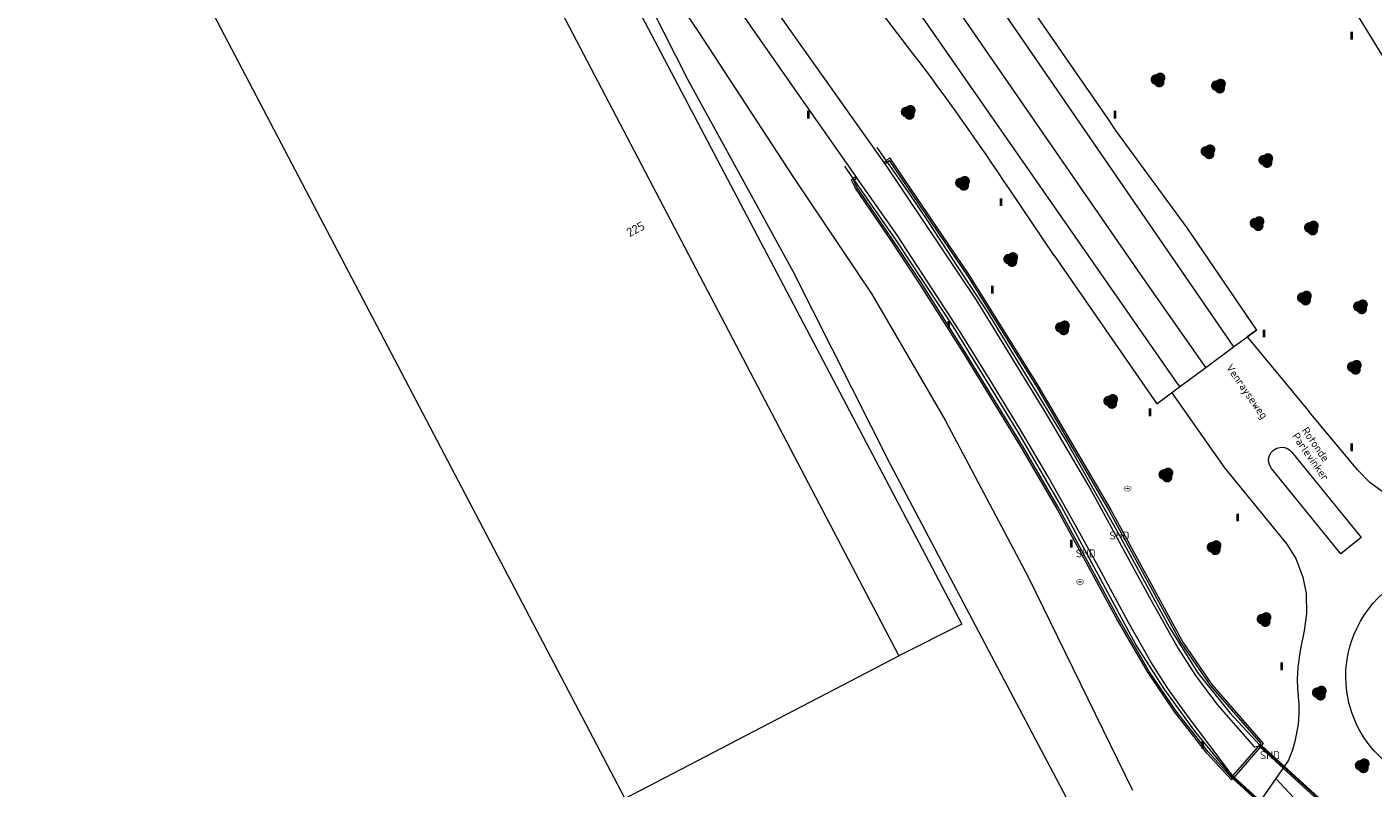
# Model space of a CAD drawing. Header units: metres. Extents: x 207155 to 208055, y 377332 to 379032.
# Tile 7 of 59: x 207687 to 207840, y 377529 to 377616. Entities that reach past the tile are written whole.
import ezdxf
from ezdxf.enums import TextEntityAlignment as Align

# ---------------------------------------------------------------- set-up
doc = ezdxf.new("R2010")
doc.units = ezdxf.units.M
for name, color, linetype, lineweight in [('GB', 1, 'Continuous', 25), ('GBOR', 7, 'Continuous', 25), ('GMV', 7, 'Continuous', 25), ('GOBDP1', 7, 'Continuous', 25), ('GP1', 7, 'Continuous', 25), ('LSHD', 34, 'Continuous', 25)]:
    doc.layers.add(name, color=color, linetype=linetype, lineweight=lineweight)
for name, color, linetype in [('NAR', 7, 'Continuous'), ('ORL', 7, 'Continuous'), ('PPAL', 232, 'Continuous'), ('PPUT', 232, 'Continuous'), ('PVGO', 62, 'Continuous'), ('SHD', 7, 'Continuous')]:
    doc.layers.add(name, color=color, linetype=linetype)
doc.styles.add('ISO', font='isocpeur.ttf', dxfattribs={"height": 1})

# ---------------------------------------------------------------- blocks, each defined once
blk = doc.blocks.new('paal')
at = {"linetype": 'ByBlock', "lineweight": -2}
h = blk.add_hatch(color=0, dxfattribs=at)
h.dxf.hatch_style = 1
h.paths.add_polyline_path([(0.15, 0.8), (-0.15, 0.8), (-0.15, -0.1), (0, -0.1, -0.414214), (-0.1, 0, -1), (0.1, 0, -0.414214), (0, -0.1), (0.15, -0.1)])
at = {"linetype": 'ByBlock', "lineweight": -2, "true_color": 0x681648}
h = blk.add_hatch(color=219, dxfattribs=at)
h.dxf.hatch_style = 1
h.paths.add_polyline_path([(-0.1, 0, 1), (0.1, 0, 1)])
at = {"color": 0, "linetype": 'ByBlock', "lineweight": -2}
blk.add_attdef('PAAL', (0.5, 0.35), '', height=0.5, dxfattribs=at)
blk = doc.blocks.new('boom')
at = {"linetype": 'ByBlock', "lineweight": -2}
h = blk.add_hatch(color=0, dxfattribs=at)
h.dxf.hatch_style = 1
h.paths.add_polyline_path([(0.73, -0.11, 0.956633), (-0.2, 0.65, 0.937564), (-0.38, -0.54, 0.879525)])
h.paths.add_polyline_path([(-0.1, 0, -1), (0.1, 0, -1)], flags=16)
at = {"linetype": 'ByBlock', "lineweight": -2, "true_color": 0x4a641a}
h = blk.add_hatch(color=59, dxfattribs=at)
h.dxf.hatch_style = 1
h.paths.add_polyline_path([(0.1, 0, 1), (-0.1, 0, 1)])
at = {"color": 0, "linetype": 'ByBlock', "lineweight": -2}
blk.add_attdef('BOOM', (0.85, 0.35), '', height=0.5, dxfattribs=at)
blk = doc.blocks.new('put')
at = {"linetype": 'ByBlock', "lineweight": -2}
h = blk.add_hatch(color=0, dxfattribs=at)
h.dxf.hatch_style = 1
edge = h.paths.add_edge_path()
edge.add_spline(control_points=[(0.44, 0), (0.44, 0.04), (0.43, 0.09), (0.36, 0.2), (0.28, 0.26), (0.09, 0.32), (-0.02, 0.33), (-0.22, 0.29), (-0.31, 0.24), (-0.42, 0.12), (-0.44, 0.06), (-0.44, -0.06), (-0.42, -0.12), (-0.33, -0.22), (-0.28, -0.26), (-0.1, -0.33), (0.04, -0.33), (0.27, -0.27), (0.37, -0.2), (0.43, -0.08), (0.44, -0.04), (0.44, 0)], knot_values=[0, 0, 0, 0, 0.380029, 0.380029, 1.118666, 1.118666, 1.857303, 1.857303, 2.59594, 2.59594, 3.13294, 3.13294, 3.66994, 3.66994, 4.20694, 4.20694, 5.079565, 5.079565, 5.952189, 5.952189, 6.283185, 6.283185, 6.283185, 6.283185], degree=3, periodic=0)
edge = h.paths.add_edge_path(flags=16)
edge.add_ellipse((0, 0), major_axis=(0.392, 0), ratio=0.689655, start_angle=0, end_angle=360)
h = blk.add_hatch(color=0, dxfattribs=at)
h.dxf.hatch_style = 1
h.paths.add_polyline_path([(-0.1, 0, -0.096396), (-0.09, 0.04), (-0.25, 0.04, 1), (-0.25, -0.04), (-0.09, -0.04, -0.096396)])
at = {"linetype": 'ByBlock', "lineweight": -2, "true_color": 0x681648}
h = blk.add_hatch(color=219, dxfattribs=at)
h.dxf.hatch_style = 1
h.paths.add_polyline_path([(0.1, 0, 1), (-0.1, 0, 1)])
at = {"linetype": 'ByBlock', "lineweight": -2}
h = blk.add_hatch(color=0, dxfattribs=at)
h.dxf.hatch_style = 1
h.paths.add_polyline_path([(0.25, 0.04), (0.09, 0.04, -0.096396), (0.1, 0, -0.096396), (0.09, -0.04), (0.25, -0.04, 1)])
at = {"color": 0, "linetype": 'ByBlock', "lineweight": -2}
blk.add_attdef('PUT', (0.5, 0.35), '', height=0.5, dxfattribs=at)

msp = doc.modelspace()

# ---------------------------------------------------------------- linework, layer by layer
at = {"layer": 'GB', "linetype": 'Continuous', "lineweight": 13}
for points in [[(207733.375, 377645.651), (207786.331, 377544.561)], [(207702.102, 377629.347), (207755.058, 377528.257)], [(207755.058, 377528.257), (207786.331, 377544.561)]]:
    msp.add_lwpolyline(points, dxfattribs=at)
at = {"layer": 'GBOR', "linetype": 'Continuous', "lineweight": 13}
for points in [[(207821.348, 377577.46), (207813.558, 377588.641), (207748.109, 377683.529), (207716.631, 377729.081), (207701.6, 377750.813), (207672.176, 377793.477), (207653.454, 377820.649), (207638.124, 377842.847), (207619.442, 377869.891), (207599.844, 377898.033)], [(207759.51, 377659.862), (207818.367, 377575.248)], [(207771.322, 377657.3), (207824.531, 377579.822)], [(207832.878, 377526.75), (207829.33, 377530.564)]]:
    msp.add_lwpolyline(points, dxfattribs=at)
at = {"layer": 'GMV', "linetype": 'Continuous', "lineweight": 13}
for points in [[(207860.214, 377582.662), (207762.643, 377741.466)], [(207787.936, 377613.338), (207765.593, 377642.652)], [(207753.738, 377630.159), (207763.431, 377615.834)], [(207763.376, 377630.417), (207770.686, 377620.535), (207784.618, 377600.876)], [(207781.419, 377599.307), (207775.518, 377607.737), (207768.848, 377617.313), (207760.71, 377628.629)], [(207754.097, 377626.477), (207762.237, 377610.395)], [(207795.423, 377627.227), (207810.255, 377605.763)], [(207763.431, 377615.834), (207774.319, 377599.166)], [(207762.237, 377610.395), (207774.232, 377588.461)], [(207810.255, 377605.763), (207811.047, 377604.535)], [(207811.047, 377604.535), (207819.178, 377593.434)], [(207784.618, 377600.876), (207784.871, 377601.079)], [(207784.618, 377600.876), (207784.708, 377600.749), (207784.733, 377600.712)], [(207784.733, 377600.712), (207784.986, 377600.914)], [(207784.733, 377600.712), (207795.101, 377585.24), (207802.995, 377572.411), (207808.259, 377563.419), (207814.882, 377551.279), (207818.183, 377545.4), (207820.181, 377542.298), (207822.602, 377539.028), (207826.588, 377534.452), (207826.89, 377534.178), (207827.355, 377534.229)], [(207784.871, 377601.079), (207785.266, 377601.394), (207794.317, 377588.057), (207802.282, 377575.299), (207810.516, 377561.209), (207818.714, 377546.124), (207822.049, 377541.27), (207827.903, 377534.54), (207827.698, 377534.315)], [(207784.986, 377600.914), (207785.222, 377601.103), (207794.149, 377587.948), (207802.111, 377575.196), (207810.342, 377561.111), (207818.543, 377546.019), (207821.891, 377541.147), (207827.635, 377534.543), (207827.55, 377534.45)], [(207774.319, 377599.166), (207783.25, 377585.831)], [(207824.289, 377530.391), (207821.469, 377533.457), (207817.811, 377538.12), (207814.735, 377542.678), (207811.131, 377548.887), (207804.282, 377561.511), (207800.379, 377568.256), (207793.581, 377579.334), (207788.693, 377587.061), (207785.372, 377592.071), (207781.38, 377597.952), (207780.93, 377598.902), (207781.122, 377599.061)], [(207781.122, 377599.061), (207781.419, 377599.307)], [(207824.3, 377530.674), (207821.622, 377533.587), (207817.973, 377538.238), (207814.905, 377542.784), (207811.305, 377548.985), (207804.456, 377561.609), (207800.551, 377568.358), (207793.751, 377579.44), (207788.861, 377587.17), (207785.538, 377592.182), (207781.554, 377598.052), (207781.177, 377598.847), (207781.237, 377598.897)], [(207781.237, 377598.897), (207781.534, 377599.143)], [(207781.534, 377599.143), (207781.419, 377599.307)], [(207824.456, 377530.888), (207824.149, 377531.219), (207819.383, 377537.566), (207817.029, 377540.812), (207815.066, 377543.852), (207812.547, 377548.359), (207808.935, 377555.06), (207806.238, 377559.944), (207803.342, 377565.063), (207800.21, 377570.369), (207796.923, 377575.724), (207793.242, 377581.668), (207789.642, 377587.203), (207786.057, 377592.681), (207781.534, 377599.143)], [(207804.064, 377590.266), (207798.941, 377597.828)], [(207819.178, 377593.434), (207827.13, 377581.751)], [(207804.064, 377590.266), (207815.753, 377573.308)], [(207774.232, 377588.461), (207785.371, 377566.356)], [(207783.25, 377585.831), (207791.606, 377571.479)], [(207824.531, 377579.822), (207827.13, 377581.751)], [(207827.13, 377581.751), (207826.084, 377580.974), (207833.195, 377572.383)], [(207821.348, 377577.46), (207824.531, 377579.822)], [(207818.367, 377575.248), (207821.348, 377577.46)], [(207815.753, 377573.308), (207818.367, 377575.248)], [(207817.49, 377574.597), (207823.489, 377566.034), (207830.587, 377557.31)], [(207791.606, 377571.479), (207801.069, 377553.568)], [(207838.665, 377565.774), (207833.195, 377572.383)], [(207839.098, 377558.073), (207836.771, 377556.207), (207828.847, 377565.947), (207828.665, 377566.285), (207828.529, 377566.635), (207828.518, 377567.003), (207828.608, 377567.423), (207828.824, 377567.755), (207829.091, 377568.049), (207829.462, 377568.25), (207829.801, 377568.344), (207830.168, 377568.369), (207830.581, 377568.251), (207830.913, 377568.075), (207831.173, 377567.79), (207839.098, 377558.073)], [(207785.371, 377566.356), (207801.56, 377535.733)], [(207840.072, 377564.353), (207838.665, 377565.774)], [(207841.877, 377563.024), (207840.072, 377564.353)], [(207830.587, 377557.31), (207831.608, 377555.648)], [(207831.608, 377555.648), (207832.406, 377553.545)], [(207801.069, 377553.568), (207813.009, 377529.212)], [(207832.406, 377553.545), (207832.787, 377551.669)], [(207832.787, 377551.669), (207832.86, 377549.348)], [(207832.86, 377549.348), (207832.593, 377547.419)], [(207832.593, 377547.419), (207832.102, 377545.159)], [(207832.102, 377545.159), (207831.87, 377543.251)], [(207831.87, 377543.251), (207831.794, 377541.889)], [(207831.794, 377541.889), (207831.813, 377540.876)], [(207831.813, 377540.876), (207831.973, 377538.948)], [(207831.973, 377538.948), (207831.968, 377538.019)], [(207831.968, 377538.019), (207831.891, 377536.701)], [(207831.891, 377536.701), (207831.502, 377534.765)], [(207801.56, 377535.733), (207804.284, 377530.55)], [(207827.397, 377534.276), (207827.355, 377534.229)], [(207827.481, 377534.386), (207827.397, 377534.276)], [(207827.55, 377534.45), (207827.481, 377534.386)], [(207827.698, 377534.315), (207827.634, 377534.242)], [(207831.502, 377534.765), (207831.23, 377533.832)], [(207827.355, 377534.229), (207824.456, 377530.888)], [(207827.546, 377534.14), (207824.572, 377530.716)], [(207827.634, 377534.242), (207827.546, 377534.14)], [(207831.23, 377533.832), (207830.781, 377532.661)], [(207830.781, 377532.661), (207829.33, 377530.564)], [(207804.284, 377530.55), (207806.231, 377526.847)], [(207824.431, 377530.554), (207824.289, 377530.391)], [(207824.371, 377530.772), (207824.3, 377530.674)], [(207824.427, 377530.848), (207824.371, 377530.772)], [(207824.456, 377530.888), (207824.427, 377530.848)], [(207824.51, 377530.645), (207824.431, 377530.554)], [(207824.572, 377530.716), (207824.51, 377530.645)], [(207829.33, 377530.564), (207826.406, 377526.339)]]:
    msp.add_lwpolyline(points, dxfattribs=at)
for points in [[(207798.941, 377597.828, 0.0169991), (207787.936, 377613.338)], [(207837.438, 377540.483, -1.0000442), (207862.65, 377543.902)], [(207862.65, 377543.902, -0.9999558), (207837.438, 377540.483)]]:
    msp.add_lwpolyline(points, format="xyb", dxfattribs=at)
at = {"layer": 'GOBDP1', "linetype": 'Continuous', "lineweight": 13}
for points in [[(207827.55, 377534.45), (207827.698, 377534.315)], [(207827.698, 377534.315), (207842.411, 377520.903)], [(207824.3, 377530.674), (207824.431, 377530.554)], [(207824.431, 377530.554), (207839.03, 377517.192)]]:
    msp.add_lwpolyline(points, dxfattribs=at)
at = {"layer": 'GP1', "linetype": 'Continuous', "lineweight": 13}
for points in [[(207740.391, 377649.184), (207793.503, 377548.182)], [(207793.503, 377548.182), (207786.331, 377544.561)], [(207827.546, 377534.14), (207827.397, 377534.276)], [(207842.221, 377520.705), (207827.546, 377534.14)], [(207824.572, 377530.716), (207824.427, 377530.848)], [(207839.188, 377517.397), (207824.572, 377530.716)]]:
    msp.add_lwpolyline(points, dxfattribs=at)
at = {"layer": 'LSHD', "linetype": 'Continuous', "lineweight": 13}
for points in [[(207783.813, 377602.593), (207784.871, 377601.078)], [(207781.122, 377599.061), (207780.151, 377600.448)], [(207784.871, 377601.078), (207784.986, 377600.914)], [(207784.986, 377600.914), (207787.377, 377597.49), (207789.681, 377594.097), (207792.94, 377589.088), (207796.288, 377584.019), (207799.421, 377578.928), (207805.609, 377568.74), (207811.5, 377558.29), (207817.218, 377547.78), (207820.402, 377542.657), (207824.09, 377538.033), (207827.503, 377534.362), (207827.634, 377534.242)], [(207781.237, 377598.897), (207781.122, 377599.061)], [(207824.51, 377530.645), (207824.269, 377530.865), (207820.101, 377535.968), (207816.597, 377540.802), (207813.384, 377545.844), (207804.879, 377561.622), (207799.905, 377570.158), (207792.556, 377582.101), (207785.965, 377592.14), (207781.237, 377598.897)], [(207827.634, 377534.242), (207842.355, 377520.845)], [(207839.127, 377517.319), (207824.51, 377530.645)]]:
    msp.add_lwpolyline(points, dxfattribs=at)

# ---------------------------------------------------------------- block references
at = {"layer": 'PPAL', "linetype": 'Continuous', "lineweight": 13}
for p in [(207838, 377615), (207776, 377606), (207811, 377606), (207798, 377596), (207797, 377586), (207792, 377582), (207828, 377581), (207815, 377572), (207838, 377568), (207825, 377560), (207806, 377557), (207830, 377543), (207821, 377534)]:
    msp.add_blockref('paal', p, dxfattribs=at)
at = {"layer": 'PPUT', "linetype": 'Continuous', "lineweight": 13}
for p in [(207812.43, 377563.65), (207807, 377553)]:
    msp.add_blockref('put', p, dxfattribs=at)
at = {"layer": 'PVGO', "linetype": 'Continuous', "lineweight": 13}
for p in [(207815.9, 377610.3), (207822.8, 377609.6), (207787.4, 377606.6), (207821.6, 377602.1), (207828.2, 377601.1), (207793.6, 377598.5), (207827.2, 377593.9), (207833.4, 377593.4), (207799.1, 377589.8), (207832.6, 377585.4), (207839, 377584.4), (207805, 377582), (207838.3, 377577.5), (207810.5, 377573.6), (207816.8, 377565.2), (207822.3, 377556.9), (207828, 377548.7), (207834.3, 377540.3), (207839.2, 377532)]:
    msp.add_blockref('boom', p, dxfattribs=at)

# ---------------------------------------------------------------- texts
at = {"layer": 'NAR', "linetype": 'Continuous', "lineweight": 13, "style": 'ISO'}
msp.add_text('225', height=1, rotation=27.6, dxfattribs=at).set_placement((207756.294, 377593.28), align=Align.MIDDLE_CENTER)
at = {"layer": 'ORL', "linetype": 'Continuous', "lineweight": 13, "style": 'ISO'}
for s, p in [('Venrayseweg', (207826.059, 377574.743)), ('Parlevinker', (207833.314, 377567.303)), ('Rotonde', (207833.884, 377568.701))]:
    msp.add_text(s, height=0.9, rotation=304.8, dxfattribs=at).set_placement(p, align=Align.MIDDLE_CENTER)
at = {"layer": 'SHD', "linetype": 'Continuous', "lineweight": 13, "style": 'ISO'}
for p in [(207811.5, 377558.29), (207807.653, 377556.25), (207828.67, 377533.214)]:
    msp.add_text('SHD', height=0.9, dxfattribs=at).set_placement(p, align=Align.MIDDLE_CENTER)

doc.saveas('drawing.dxf')
